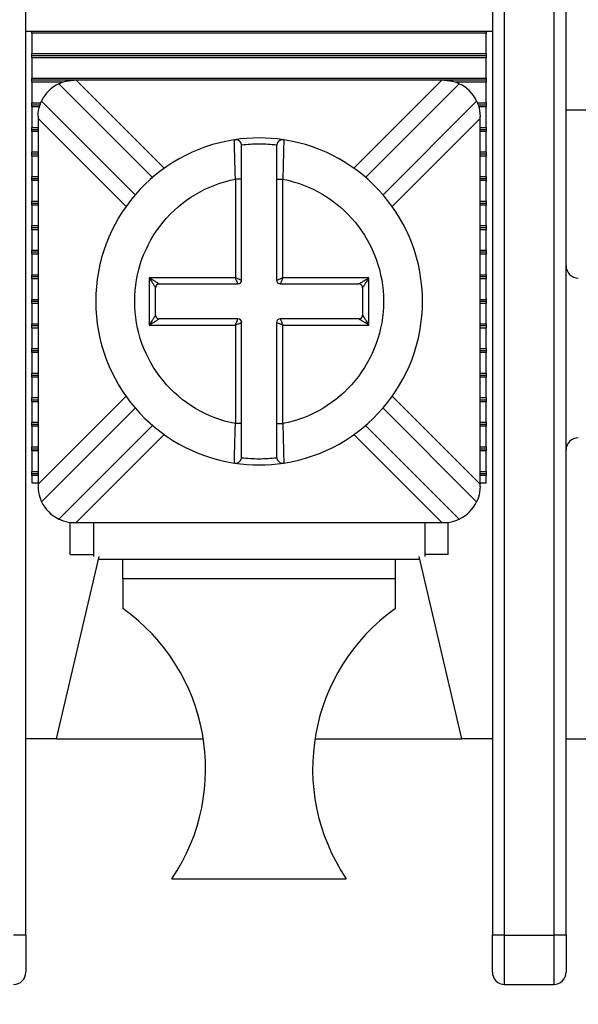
# Model space of a CAD drawing. Header units: inches. Extents: x 0 to 17, y 0 to 11.
# Tile 11 of 26: x 4.096 to 4.544, y 6.694 to 7.483. Entities that reach past the tile are written whole.
import ezdxf

# ---------------------------------------------------------------- set-up
doc = ezdxf.new("R2010")
doc.units = ezdxf.units.IN
doc.header["$MEASUREMENT"] = 0
doc.linetypes.add('SLD-Solid', pattern=[0])
doc.layers.add('DIMENSIONS', color=140, linetype='SLD-Solid', lineweight=25)
doc.styles.add('SLDTEXTSTYLE0', font='GOTHIC.TTF', dxfattribs={"width": 0.913})
doc.dimstyles.new('SLDDIMSTYLE0', dxfattribs={"dimtxt": 0.15, "dimasz": 0.18, "dimexe": 0, "dimexo": 0.0625, "dimgap": 0.0375, "dimtad": 0, "dimtih": 1, "dimtoh": 1, "dimrnd": 1e-09, "dimzin": 12, "dimdsep": 46, "dimtxsty": 'SLDTEXTSTYLE0', "dimsah": 1, "dimcen": 0.09, "dimadec": 0, "dimazin": 3, "dimtfac": 1, "dimtofl": 0, "dimtmove": 0, "dimatfit": 3, "dimfxl": 0, "dimfrac": 2, "dimtolj": 1, "dimtzin": 12, "dimarcsym": 0})

# ---------------------------------------------------------------- blocks, each defined once
blk = doc.blocks.new('_D_5')
at = {"layer": 'DIMENSIONS'}
for p, q in [((1.98492, 7.10267), (1.98492, 6.19105)), ((5.292, 7.10267), (5.292, 6.19105)), ((1.98492, 6.31605), (3.26727, 6.31605)), ((3.4445, 6.3149), (3.3988, 6.3149)), ((3.3988, 6.3149), (3.3988, 6.07678)), ((3.83242, 6.3149), (3.87812, 6.3149)), ((3.87812, 6.3149), (3.87812, 6.07678)), ((5.292, 6.31605), (4.00965, 6.31605)), ((3.3988, 6.07678), (3.4445, 6.07678)), ((3.87812, 6.07678), (3.83242, 6.07678))]:
    blk.add_line(p, q, dxfattribs=at)
for points in [[(1.98492, 6.31605), (2.16492, 6.26605), (2.16492, 6.36605)], [(5.292, 6.31605), (5.112, 6.36605), (5.112, 6.26605)]]:
    blk.add_solid(points, dxfattribs=at)
at = {"layer": 'DIMENSIONS', "char_height": 0.15, "attachment_point": 1, "style": 'SLDTEXTSTYLE0'}
for s, insert in [('3.31', (3.4445, 6.53697)), ('84.0', (3.4445, 6.26838))]:
    blk.add_mtext(s, dxfattribs=dict(at, insert=insert))

msp = doc.modelspace()

# ---------------------------------------------------------------- linework, layer by layer
for p, q in [((4.53413, 6.74913), (4.53413, 7.55621)), ((4.52429, 7.54637), (4.52429, 6.74913)), ((4.10106, 6.74913), (4.10106, 7.50306)), ((4.47508, 7.50306), (4.47508, 6.74913)), ((4.48492, 6.74913), (4.48492, 7.50306)), ((4.10106, 7.47354), (4.47508, 7.47354)), ((4.10598, 7.47191), (4.10598, 7.47354)), ((4.47015, 7.47191), (4.10598, 7.47191)), ((4.10598, 7.47191), (4.10598, 7.45548)), ((4.47015, 7.47354), (4.47015, 7.47191)), ((4.47015, 7.45548), (4.47015, 7.47191)), ((4.10598, 7.45548), (4.47015, 7.45548)), ((4.10598, 7.45385), (4.10598, 7.45548)), ((4.47015, 7.45548), (4.47015, 7.45385)), ((4.47015, 7.45385), (4.10598, 7.45385)), ((4.10598, 7.45222), (4.10598, 7.45385)), ((4.47015, 7.45222), (4.10598, 7.45222)), ((4.10598, 7.45222), (4.10598, 7.4358)), ((4.47015, 7.45385), (4.47015, 7.45222)), ((4.47015, 7.4358), (4.47015, 7.45222)), ((4.10598, 7.4358), (4.47015, 7.4358)), ((4.10598, 7.43417), (4.10598, 7.4358)), ((4.1399, 7.43417), (4.10598, 7.43417)), ((4.10598, 7.43254), (4.10598, 7.43417)), ((4.13038, 7.43254), (4.10598, 7.43254)), ((4.10598, 7.43254), (4.10598, 7.41611)), ((4.12757, 7.43142), (4.20266, 7.35633)), ((4.14153, 7.43417), (4.1399, 7.43417)), ((4.43461, 7.43417), (4.14153, 7.43417)), ((4.14153, 7.43417), (4.21202, 7.36367)), ((4.36411, 7.36367), (4.43461, 7.43417)), ((4.37348, 7.35633), (4.44856, 7.43142)), ((4.43623, 7.43417), (4.43461, 7.43417)), ((4.47015, 7.43417), (4.43623, 7.43417)), ((4.47015, 7.43254), (4.44573, 7.43254)), ((4.47015, 7.4358), (4.47015, 7.43417)), ((4.47015, 7.43417), (4.47015, 7.43254)), ((4.47015, 7.41611), (4.47015, 7.43254)), ((4.10598, 7.41611), (4.11305, 7.41611)), ((4.10598, 7.41448), (4.10598, 7.41611)), ((4.18874, 7.34241), (4.11365, 7.4175)), ((4.46248, 7.4175), (4.3874, 7.34241)), ((4.46307, 7.41611), (4.47015, 7.41611)), ((4.47015, 7.41611), (4.47015, 7.41448)), ((4.10598, 7.41448), (4.11247, 7.41448)), ((4.10598, 7.41285), (4.10598, 7.41448)), ((4.11197, 7.41285), (4.10598, 7.41285)), ((4.10598, 7.41285), (4.10598, 7.39643)), ((4.46367, 7.41448), (4.47015, 7.41448)), ((4.47015, 7.41285), (4.46419, 7.41285)), ((4.47015, 7.41448), (4.47015, 7.41285)), ((4.47015, 7.39643), (4.47015, 7.41285)), ((4.53413, 7.41054), (4.66208, 7.41054)), ((4.1109, 7.40517), (4.1109, 7.40354)), ((4.1109, 7.40354), (4.1109, 7.11046)), ((4.1814, 7.33305), (4.1109, 7.40354)), ((4.46523, 7.40354), (4.39474, 7.33305)), ((4.46523, 7.40354), (4.46523, 7.40517)), ((4.46523, 7.11046), (4.46523, 7.40354)), ((4.10598, 7.39643), (4.1109, 7.39643)), ((4.10598, 7.3948), (4.10598, 7.39643)), ((4.10598, 7.3948), (4.1109, 7.3948)), ((4.10598, 7.39317), (4.10598, 7.3948)), ((4.1109, 7.39317), (4.10598, 7.39317)), ((4.10598, 7.39317), (4.10598, 7.37674)), ((4.46523, 7.39643), (4.47015, 7.39643)), ((4.46523, 7.3948), (4.47015, 7.3948)), ((4.47015, 7.39317), (4.46523, 7.39317)), ((4.47015, 7.39643), (4.47015, 7.3948)), ((4.47015, 7.3948), (4.47015, 7.39317)), ((4.47015, 7.37674), (4.47015, 7.39317)), ((4.26833, 7.38529), (4.26831, 7.3865)), ((4.30782, 7.3865), (4.3078, 7.3853)), ((4.10598, 7.37674), (4.1109, 7.37674)), ((4.10598, 7.37511), (4.10598, 7.37674)), ((4.46523, 7.37674), (4.47015, 7.37674)), ((4.47015, 7.37674), (4.47015, 7.37511)), ((4.10598, 7.37511), (4.1109, 7.37511)), ((4.10598, 7.37348), (4.10598, 7.37511)), ((4.1109, 7.37348), (4.10598, 7.37348)), ((4.10598, 7.37348), (4.10598, 7.35706)), ((4.46523, 7.37511), (4.47015, 7.37511)), ((4.47015, 7.37348), (4.46523, 7.37348)), ((4.47015, 7.37511), (4.47015, 7.37348)), ((4.47015, 7.35706), (4.47015, 7.37348)), ((4.10598, 7.35706), (4.1109, 7.35706)), ((4.10598, 7.35543), (4.10598, 7.35706)), ((4.10598, 7.35543), (4.1109, 7.35543)), ((4.10598, 7.3538), (4.10598, 7.35543)), ((4.10598, 7.3538), (4.10598, 7.33737)), ((4.1109, 7.3538), (4.10598, 7.3538)), ((4.27407, 7.35493), (4.26907, 7.35493)), ((4.26907, 7.35493), (4.26907, 7.276)), ((4.27407, 7.274), (4.27407, 7.35493)), ((4.30207, 7.35493), (4.30707, 7.35493)), ((4.30207, 7.35493), (4.30207, 7.274)), ((4.30707, 7.276), (4.30707, 7.35493)), ((4.46523, 7.35706), (4.47015, 7.35706)), ((4.46523, 7.35543), (4.47015, 7.35543)), ((4.47015, 7.3538), (4.46523, 7.3538)), ((4.47015, 7.35706), (4.47015, 7.35543)), ((4.47015, 7.35543), (4.47015, 7.3538)), ((4.47015, 7.33737), (4.47015, 7.3538)), ((4.10598, 7.33574), (4.10598, 7.33737)), ((4.10598, 7.33737), (4.1109, 7.33737)), ((4.46523, 7.33737), (4.47015, 7.33737)), ((4.47015, 7.33737), (4.47015, 7.33574)), ((4.10598, 7.33411), (4.10598, 7.33574)), ((4.10598, 7.33574), (4.1109, 7.33574)), ((4.1109, 7.33411), (4.10598, 7.33411)), ((4.10598, 7.33411), (4.10598, 7.31769)), ((4.46523, 7.33574), (4.47015, 7.33574)), ((4.47015, 7.33411), (4.46523, 7.33411)), ((4.47015, 7.33574), (4.47015, 7.33411)), ((4.47015, 7.31769), (4.47015, 7.33411)), ((4.10598, 7.31606), (4.10598, 7.31769)), ((4.10598, 7.31769), (4.1109, 7.31769)), ((4.10598, 7.31443), (4.10598, 7.31606)), ((4.1109, 7.31606), (4.10598, 7.31606)), ((4.1109, 7.31443), (4.10598, 7.31443)), ((4.10598, 7.31443), (4.10598, 7.298)), ((4.46523, 7.31769), (4.47015, 7.31769)), ((4.47015, 7.31606), (4.46523, 7.31606)), ((4.47015, 7.31443), (4.46523, 7.31443)), ((4.47015, 7.31769), (4.47015, 7.31606)), ((4.47015, 7.31606), (4.47015, 7.31443)), ((4.47015, 7.298), (4.47015, 7.31443)), ((4.10598, 7.29637), (4.10598, 7.298)), ((4.10598, 7.298), (4.1109, 7.298)), ((4.46523, 7.298), (4.47015, 7.298)), ((4.47015, 7.298), (4.47015, 7.29637)), ((4.10598, 7.29474), (4.10598, 7.29637)), ((4.1109, 7.29637), (4.10598, 7.29637)), ((4.1109, 7.29474), (4.10598, 7.29474)), ((4.10598, 7.29474), (4.10598, 7.27832)), ((4.47015, 7.29637), (4.46523, 7.29637)), ((4.47015, 7.29474), (4.46523, 7.29474)), ((4.47015, 7.29637), (4.47015, 7.29474)), ((4.47015, 7.27832), (4.47015, 7.29474)), ((4.10598, 7.27669), (4.10598, 7.27832)), ((4.10598, 7.27832), (4.1109, 7.27832)), ((4.10598, 7.27506), (4.10598, 7.27669)), ((4.1109, 7.27669), (4.10598, 7.27669)), ((4.1109, 7.27506), (4.10598, 7.27506)), ((4.10598, 7.27506), (4.10598, 7.25863)), ((4.26907, 7.276), (4.20007, 7.276)), ((4.20007, 7.276), (4.20007, 7.238)), ((4.37607, 7.276), (4.30707, 7.276)), ((4.37607, 7.238), (4.37607, 7.276)), ((4.46523, 7.27832), (4.47015, 7.27832)), ((4.47015, 7.27669), (4.46523, 7.27669)), ((4.47015, 7.27506), (4.46523, 7.27506)), ((4.47015, 7.27832), (4.47015, 7.27669)), ((4.47015, 7.27669), (4.47015, 7.27506)), ((4.47015, 7.25863), (4.47015, 7.27506)), ((4.20507, 7.246), (4.20507, 7.268)), ((4.20807, 7.271), (4.27107, 7.271)), ((4.30507, 7.271), (4.36807, 7.271)), ((4.37107, 7.268), (4.37107, 7.246)), ((4.10598, 7.257), (4.10598, 7.25863)), ((4.10598, 7.25863), (4.1109, 7.25863)), ((4.46523, 7.25863), (4.47015, 7.25863)), ((4.47015, 7.25863), (4.47015, 7.257)), ((4.10598, 7.25537), (4.10598, 7.257)), ((4.1109, 7.257), (4.10598, 7.257)), ((4.1109, 7.25537), (4.10598, 7.25537)), ((4.10598, 7.25537), (4.10598, 7.23895)), ((4.47015, 7.257), (4.46523, 7.257)), ((4.47015, 7.25537), (4.46523, 7.25537)), ((4.47015, 7.257), (4.47015, 7.25537)), ((4.47015, 7.23895), (4.47015, 7.25537)), ((4.27107, 7.243), (4.20807, 7.243)), ((4.36807, 7.243), (4.30507, 7.243)), ((4.10598, 7.23732), (4.10598, 7.23895)), ((4.10598, 7.23895), (4.1109, 7.23895)), ((4.1109, 7.23732), (4.10598, 7.23732)), ((4.10598, 7.23569), (4.10598, 7.23732)), ((4.1109, 7.23569), (4.10598, 7.23569)), ((4.10598, 7.23569), (4.10598, 7.21926)), ((4.20007, 7.238), (4.26907, 7.238)), ((4.26907, 7.238), (4.26907, 7.15908)), ((4.27407, 7.15908), (4.27407, 7.24)), ((4.30207, 7.24), (4.30207, 7.15908)), ((4.30707, 7.15908), (4.30707, 7.238)), ((4.30707, 7.238), (4.37607, 7.238)), ((4.46523, 7.23895), (4.47015, 7.23895)), ((4.47015, 7.23732), (4.46523, 7.23732)), ((4.47015, 7.23569), (4.46523, 7.23569)), ((4.47015, 7.23895), (4.47015, 7.23732)), ((4.47015, 7.23732), (4.47015, 7.23569)), ((4.47015, 7.21926), (4.47015, 7.23569)), ((4.10598, 7.21763), (4.10598, 7.21926)), ((4.10598, 7.21926), (4.1109, 7.21926)), ((4.46523, 7.21926), (4.47015, 7.21926)), ((4.47015, 7.21926), (4.47015, 7.21763)), ((4.10598, 7.21763), (4.1109, 7.21763)), ((4.10598, 7.216), (4.10598, 7.21763)), ((4.1109, 7.216), (4.10598, 7.216)), ((4.10598, 7.216), (4.10598, 7.19958)), ((4.46523, 7.21763), (4.47015, 7.21763)), ((4.47015, 7.216), (4.46523, 7.216)), ((4.47015, 7.21763), (4.47015, 7.216)), ((4.47015, 7.19958), (4.47015, 7.216)), ((4.10598, 7.19795), (4.10598, 7.19958)), ((4.10598, 7.19958), (4.1109, 7.19958)), ((4.10598, 7.19795), (4.1109, 7.19795)), ((4.10598, 7.19632), (4.10598, 7.19795)), ((4.1109, 7.19632), (4.10598, 7.19632)), ((4.10598, 7.19632), (4.10598, 7.17989)), ((4.46523, 7.19958), (4.47015, 7.19958)), ((4.46523, 7.19795), (4.47015, 7.19795)), ((4.47015, 7.19632), (4.46523, 7.19632)), ((4.47015, 7.19958), (4.47015, 7.19795)), ((4.47015, 7.19795), (4.47015, 7.19632)), ((4.47015, 7.17989), (4.47015, 7.19632)), ((4.10598, 7.17826), (4.10598, 7.17989)), ((4.10598, 7.17989), (4.1109, 7.17989)), ((4.1109, 7.11046), (4.1814, 7.18096)), ((4.39474, 7.18096), (4.46523, 7.11046)), ((4.46523, 7.17989), (4.47015, 7.17989)), ((4.47015, 7.17989), (4.47015, 7.17826)), ((4.10598, 7.17826), (4.1109, 7.17826)), ((4.10598, 7.17663), (4.10598, 7.17826)), ((4.1109, 7.17663), (4.10598, 7.17663)), ((4.10598, 7.17663), (4.10598, 7.16021)), ((4.11365, 7.09651), (4.18874, 7.17159)), ((4.3874, 7.17159), (4.46248, 7.09651)), ((4.46523, 7.17826), (4.47015, 7.17826)), ((4.47015, 7.17663), (4.46523, 7.17663)), ((4.47015, 7.17826), (4.47015, 7.17663)), ((4.47015, 7.16021), (4.47015, 7.17663)), ((4.10598, 7.16021), (4.1109, 7.16021)), ((4.10598, 7.15858), (4.10598, 7.16021)), ((4.10598, 7.15858), (4.1109, 7.15858)), ((4.10598, 7.15695), (4.10598, 7.15858)), ((4.1109, 7.15695), (4.10598, 7.15695)), ((4.10598, 7.15695), (4.10598, 7.14052)), ((4.20266, 7.15767), (4.12757, 7.08259)), ((4.27407, 7.15908), (4.26907, 7.15908)), ((4.30207, 7.15908), (4.30707, 7.15908)), ((4.44856, 7.08259), (4.37348, 7.15767)), ((4.46523, 7.16021), (4.47015, 7.16021)), ((4.46523, 7.15858), (4.47015, 7.15858)), ((4.47015, 7.15695), (4.46523, 7.15695)), ((4.47015, 7.16021), (4.47015, 7.15858)), ((4.47015, 7.15858), (4.47015, 7.15695)), ((4.47015, 7.14052), (4.47015, 7.15695)), ((4.21202, 7.15033), (4.14153, 7.07984)), ((4.43461, 7.07984), (4.36411, 7.15033)), ((4.10598, 7.14052), (4.1109, 7.14052)), ((4.10598, 7.13889), (4.10598, 7.14052)), ((4.46523, 7.14052), (4.47015, 7.14052)), ((4.47015, 7.14052), (4.47015, 7.13889)), ((4.10598, 7.13889), (4.1109, 7.13889)), ((4.10598, 7.13726), (4.10598, 7.13889)), ((4.1109, 7.13726), (4.10598, 7.13726)), ((4.10598, 7.13726), (4.10598, 7.12084)), ((4.46523, 7.13889), (4.47015, 7.13889)), ((4.47015, 7.13726), (4.46523, 7.13726)), ((4.47015, 7.13889), (4.47015, 7.13726)), ((4.47015, 7.12084), (4.47015, 7.13726)), ((4.26831, 7.1275), (4.26833, 7.1287)), ((4.3078, 7.12871), (4.30782, 7.1275)), ((4.10598, 7.12084), (4.1109, 7.12084)), ((4.10598, 7.11921), (4.10598, 7.12084)), ((4.10598, 7.11921), (4.1109, 7.11921)), ((4.10598, 7.11758), (4.10598, 7.11921)), ((4.1109, 7.11758), (4.10598, 7.11758)), ((4.10598, 7.11758), (4.10598, 7.11173)), ((4.46523, 7.12084), (4.47015, 7.12084)), ((4.46523, 7.11921), (4.47015, 7.11921)), ((4.47015, 7.11758), (4.46523, 7.11758)), ((4.47015, 7.12084), (4.47015, 7.11921)), ((4.47015, 7.11921), (4.47015, 7.11758)), ((4.47015, 7.11173), (4.47015, 7.11758)), ((4.10598, 7.11173), (4.1109, 7.11173)), ((4.1109, 7.11046), (4.1109, 7.10884)), ((4.46523, 7.11173), (4.47015, 7.11173)), ((4.46523, 7.10884), (4.46523, 7.11046)), ((4.13649, 7.05425), (4.13649, 7.08008)), ((4.1399, 7.07984), (4.14153, 7.07984)), ((4.14153, 7.07984), (4.43461, 7.07984)), ((4.15519, 7.07984), (4.15519, 7.05258)), ((4.42094, 7.07984), (4.42094, 7.05258)), ((4.43461, 7.07984), (4.43623, 7.07984)), ((4.43964, 7.05425), (4.43964, 7.08012)), ((4.15972, 7.05258), (4.12547, 6.90661)), ((4.13649, 7.05425), (4.15519, 7.05425)), ((4.45067, 6.90661), (4.41641, 7.05258)), ((4.43964, 7.05425), (4.42094, 7.05425)), ((4.41694, 7.05031), (4.15919, 7.05031)), ((4.17882, 7.03468), (4.17882, 7.05031)), ((4.39732, 7.03468), (4.39732, 7.05031)), ((4.39732, 7.03468), (4.17882, 7.03468)), ((4.17882, 7.03468), (4.17882, 7.01094)), ((4.39732, 7.01094), (4.39732, 7.03468)), ((4.12547, 6.90661), (4.10106, 6.90661)), ((4.12547, 6.90661), (4.24329, 6.90661)), ((4.33284, 6.90661), (4.45067, 6.90661)), ((4.47508, 6.90661), (4.45067, 6.90661)), ((4.53413, 6.90661), (5.52823, 6.90661)), ((4.21819, 6.7944), (4.35795, 6.7944)), ((4.10106, 6.74913), (4.09122, 6.74913)), ((4.48492, 6.74913), (4.47508, 6.74913)), ((4.48492, 6.74913), (4.52429, 6.74913)), ((4.48492, 6.70976), (4.48492, 6.74913)), ((4.52429, 6.74913), (4.52429, 6.70976)), ((4.53413, 6.74913), (4.52429, 6.74913)), ((4.48492, 6.70976), (4.52429, 6.70976))]:
    msp.add_line(p, q)
for centre, radius, start, end in [((4.1399, 7.40517), 0.029, 115.15985, 154.84015), ((4.43623, 7.40517), 0.029, 25.15985, 64.84015), ((4.28807, 7.257), 0.131, 98.67292, 261.32708), ((4.28807, 7.257), 0.131, 81.32708, 98.67292), ((4.26907, 7.38156), 0.005, 0, 98.67292), ((4.30707, 7.38156), 0.005, 81.32708, 180), ((4.28807, 7.257), 0.131, 278.67292, 81.32708), ((4.54397, 7.28554), 0.00984, 180, 270), ((4.27107, 7.274), 0.003, 270, 0), ((4.30507, 7.274), 0.003, 180, 270), ((4.20807, 7.268), 0.003, 90.00001, 179.99999), ((4.36807, 7.268), 0.003, 0.00001, 89.99999), ((4.20807, 7.246), 0.003, 180.00001, 269.99999), ((4.27107, 7.24), 0.003, 0, 90), ((4.30507, 7.24), 0.003, 90, 180), ((4.36807, 7.246), 0.003, 270.00001, 359.99999), ((4.54397, 7.13791), 0.00984, 90, 180), ((4.26907, 7.13244), 0.005, 261.32708, 360), ((4.30707, 7.13244), 0.005, 180, 278.67292), ((4.28807, 7.257), 0.131, 261.32708, 278.67292), ((4.1399, 7.10884), 0.029, 205.15985, 244.84015), ((4.43623, 7.10884), 0.029, 295.15985, 334.84015), ((4.08767, 6.88252), 0.15748, 325.97634, 54.63335), ((4.48847, 6.88252), 0.15748, 125.36665, 214.02366), ((4.09122, 6.7196), 0.00984, 270, 0), ((4.48492, 6.7196), 0.00984, 180, 270), ((4.52429, 6.7196), 0.00984, 270, 0)]:
    msp.add_arc(centre, radius, start, end)
for points, knots in [([(4.12757, 7.43142), (4.12757, 7.43142), (4.1289, 7.43211), (4.13349, 7.43355), (4.13669, 7.43417), (4.1399, 7.43417)], [0, 0, 0, 0, 0.5, 0.5, 1, 1, 1, 1]), ([(4.43623, 7.43417), (4.43945, 7.43417), (4.44261, 7.43356), (4.44725, 7.4321), (4.44856, 7.43142), (4.44856, 7.43142)], [0, 0, 0, 0, 0.5, 0.5, 1, 1, 1, 1]), ([(4.1109, 7.40517), (4.1109, 7.40838), (4.11151, 7.41155), (4.11297, 7.41618), (4.11365, 7.4175), (4.11365, 7.4175)], [0, 0, 0, 0, 0.5, 0.5, 1, 1, 1, 1]), ([(4.46248, 7.4175), (4.46248, 7.4175), (4.46317, 7.41617), (4.46462, 7.41157), (4.46523, 7.40838), (4.46523, 7.40517)], [0, 0, 0, 0, 0.5, 0.5, 1, 1, 1, 1]), ([(4.26907, 7.35493), (4.26894, 7.35909), (4.2687, 7.36738), (4.26846, 7.3777), (4.26835, 7.38414), (4.26834, 7.38501), (4.26833, 7.38529)], [0, 0, 0, 0, 0.288658, 0.575482, 0.860499, 1, 1, 1, 1]), ([(4.3078, 7.3853), (4.3078, 7.38501), (4.30779, 7.38415), (4.30768, 7.3777), (4.30744, 7.36738), (4.30719, 7.35909), (4.30707, 7.35493)], [0, 0, 0, 0, 0.140279, 0.425038, 0.711602, 1, 1, 1, 1]), ([(4.30211, 7.38222), (4.29977, 7.38244), (4.2951, 7.38289), (4.28807, 7.38306), (4.28103, 7.38289), (4.27636, 7.38244), (4.27402, 7.38222)], [0, 0, 0, 0, 0.250392, 0.5, 0.749608, 1, 1, 1, 1]), ([(4.27407, 7.35493), (4.27407, 7.36184), (4.27407, 7.36876), (4.27407, 7.37863), (4.27407, 7.38156), (4.27407, 7.38156)], [0, 0, 0, 0, 0.5, 0.5, 1, 1, 1, 1]), ([(4.30207, 7.38156), (4.30207, 7.38156), (4.30207, 7.37863), (4.30207, 7.36878), (4.30207, 7.36187), (4.30207, 7.35493)], [0, 0, 0, 0, 0.5, 0.5, 1, 1, 1, 1]), ([(4.18832, 7.257), (4.18832, 7.28016), (4.19638, 7.3026), (4.22584, 7.33833), (4.24633, 7.35051), (4.26907, 7.35493)], [0, 0, 0, 0, 0.5, 0.5, 1, 1, 1, 1]), ([(4.30707, 7.35493), (4.3298, 7.35051), (4.35029, 7.33833), (4.37976, 7.3026), (4.38782, 7.28016), (4.38782, 7.23384), (4.37976, 7.21141), (4.35029, 7.17567), (4.3298, 7.16349), (4.30707, 7.15908)], [0, 0, 0, 0, 0.25, 0.25, 0.5, 0.5, 0.75, 0.75, 1, 1, 1, 1]), ([(4.20507, 7.268), (4.20505, 7.26803), (4.20501, 7.2681), (4.20471, 7.26859), (4.20423, 7.26934), (4.20342, 7.27063), (4.20205, 7.27289), (4.20081, 7.27483), (4.20007, 7.276)], [0, 0, 0, 0, 0.082227, 0.174015, 0.280699, 0.40572, 0.640959, 1, 1, 1, 1]), ([(4.20007, 7.276), (4.20071, 7.2756), (4.20188, 7.27486), (4.20346, 7.27386), (4.20472, 7.27308), (4.20592, 7.27235), (4.20699, 7.27167), (4.20788, 7.27111), (4.20801, 7.27104), (4.20807, 7.271)], [0, 0, 0, 0, 0.1954107, 0.3596587, 0.4928677, 0.5952846, 0.7575222, 0.8889815, 1, 1, 1, 1]), ([(4.26907, 7.276), (4.26947, 7.27584), (4.27023, 7.27554), (4.27123, 7.27515), (4.27201, 7.27483), (4.27292, 7.27446), (4.27385, 7.27409), (4.274, 7.27403), (4.27407, 7.274)], [0, 0, 0, 0, 0.1605263, 0.2995376, 0.4170609, 0.5131653, 0.7656485, 1, 1, 1, 1]), ([(4.27107, 7.271), (4.27105, 7.27103), (4.27103, 7.2711), (4.27082, 7.27161), (4.27047, 7.27249), (4.26988, 7.27395), (4.26937, 7.27524), (4.26907, 7.276)], [0, 0, 0, 0, 0.155102, 0.317633, 0.488974, 0.701984, 1, 1, 1, 1]), ([(4.30207, 7.274), (4.3021, 7.27401), (4.30216, 7.27404), (4.30268, 7.27425), (4.30356, 7.27459), (4.30501, 7.27519), (4.30631, 7.2757), (4.30707, 7.276)], [0, 0, 0, 0, 0.1551017, 0.3176333, 0.4889742, 0.7019841, 1, 1, 1, 1]), ([(4.30707, 7.276), (4.30691, 7.2756), (4.30661, 7.27484), (4.30621, 7.27384), (4.3059, 7.27306), (4.30552, 7.27215), (4.30516, 7.27122), (4.3051, 7.27107), (4.30507, 7.271)], [0, 0, 0, 0, 0.1605263, 0.2995376, 0.4170609, 0.5131653, 0.7656485, 1, 1, 1, 1]), ([(4.36807, 7.271), (4.3681, 7.27102), (4.36816, 7.27106), (4.36866, 7.27136), (4.36941, 7.27183), (4.3707, 7.27265), (4.37296, 7.27402), (4.3749, 7.27526), (4.37607, 7.276)], [0, 0, 0, 0, 0.082227, 0.174015, 0.280699, 0.40572, 0.640959, 1, 1, 1, 1]), ([(4.37607, 7.276), (4.37567, 7.27536), (4.37492, 7.27419), (4.37392, 7.27261), (4.37315, 7.27135), (4.37242, 7.27015), (4.37174, 7.26908), (4.37118, 7.26819), (4.3711, 7.26806), (4.37107, 7.268)], [0, 0, 0, 0, 0.195411, 0.359659, 0.492868, 0.595285, 0.757522, 0.888982, 1, 1, 1, 1]), ([(4.26907, 7.15908), (4.24633, 7.16349), (4.22584, 7.17567), (4.19638, 7.21141), (4.18832, 7.23384), (4.18832, 7.257)], [0, 0, 0, 0, 0.5, 0.5, 1, 1, 1, 1]), ([(4.20007, 7.238), (4.20047, 7.23864), (4.20121, 7.23981), (4.20221, 7.24139), (4.20298, 7.24265), (4.20372, 7.24385), (4.2044, 7.24492), (4.20496, 7.24582), (4.20503, 7.24594), (4.20507, 7.246)], [0, 0, 0, 0, 0.195411, 0.359659, 0.492868, 0.595285, 0.757522, 0.888982, 1, 1, 1, 1]), ([(4.20807, 7.243), (4.20804, 7.24298), (4.20797, 7.24294), (4.20748, 7.24264), (4.20673, 7.24217), (4.20543, 7.24135), (4.20318, 7.23998), (4.20124, 7.23875), (4.20007, 7.238)], [0, 0, 0, 0, 0.082227, 0.174015, 0.280699, 0.40572, 0.640959, 1, 1, 1, 1]), ([(4.26907, 7.238), (4.26923, 7.23841), (4.26953, 7.23916), (4.26992, 7.24016), (4.27024, 7.24094), (4.27061, 7.24185), (4.27097, 7.24278), (4.27104, 7.24293), (4.27107, 7.243)], [0, 0, 0, 0, 0.1605263, 0.2995376, 0.4170609, 0.5131653, 0.7656485, 1, 1, 1, 1]), ([(4.30507, 7.243), (4.30508, 7.24297), (4.30511, 7.24291), (4.30532, 7.24239), (4.30566, 7.24151), (4.30626, 7.24006), (4.30677, 7.23876), (4.30707, 7.238)], [0, 0, 0, 0, 0.1551017, 0.3176333, 0.4889742, 0.7019841, 1, 1, 1, 1]), ([(4.37607, 7.238), (4.37543, 7.2384), (4.37426, 7.23915), (4.37267, 7.24015), (4.37142, 7.24092), (4.37022, 7.24165), (4.36915, 7.24233), (4.36825, 7.24289), (4.36813, 7.24297), (4.36807, 7.243)], [0, 0, 0, 0, 0.195411, 0.359659, 0.492868, 0.595285, 0.757522, 0.888982, 1, 1, 1, 1]), ([(4.37107, 7.246), (4.37109, 7.24597), (4.37112, 7.2459), (4.37143, 7.24541), (4.3719, 7.24466), (4.37272, 7.24337), (4.37409, 7.24111), (4.37532, 7.23917), (4.37607, 7.238)], [0, 0, 0, 0, 0.082227, 0.174015, 0.280699, 0.40572, 0.640959, 1, 1, 1, 1]), ([(4.27407, 7.24), (4.27404, 7.23999), (4.27397, 7.23996), (4.27346, 7.23975), (4.27258, 7.23941), (4.27112, 7.23881), (4.26982, 7.2383), (4.26907, 7.238)], [0, 0, 0, 0, 0.155102, 0.317633, 0.488974, 0.701984, 1, 1, 1, 1]), ([(4.30707, 7.238), (4.30666, 7.23816), (4.30591, 7.23846), (4.30491, 7.23886), (4.30413, 7.23917), (4.30322, 7.23955), (4.30229, 7.23991), (4.30214, 7.23997), (4.30207, 7.24)], [0, 0, 0, 0, 0.160526, 0.299538, 0.417061, 0.513165, 0.765648, 1, 1, 1, 1]), ([(4.26833, 7.1287), (4.26834, 7.12899), (4.26835, 7.12985), (4.26846, 7.1363), (4.2687, 7.14662), (4.26894, 7.15492), (4.26907, 7.15908)], [0, 0, 0, 0, 0.140279, 0.425038, 0.711602, 1, 1, 1, 1]), ([(4.27407, 7.13244), (4.27407, 7.13244), (4.27407, 7.13537), (4.27407, 7.14522), (4.27407, 7.15213), (4.27407, 7.15908)], [0, 0, 0, 0, 0.5, 0.5, 1, 1, 1, 1]), ([(4.30207, 7.15908), (4.30207, 7.15216), (4.30207, 7.14525), (4.30207, 7.13538), (4.30207, 7.13244), (4.30207, 7.13244)], [0, 0, 0, 0, 0.5, 0.5, 1, 1, 1, 1]), ([(4.30707, 7.15908), (4.30719, 7.15492), (4.30744, 7.14662), (4.30768, 7.1363), (4.30779, 7.12986), (4.3078, 7.129), (4.3078, 7.12871)], [0, 0, 0, 0, 0.288658, 0.575482, 0.860499, 1, 1, 1, 1]), ([(4.27402, 7.13179), (4.27636, 7.13156), (4.28103, 7.13111), (4.28807, 7.13094), (4.2951, 7.13111), (4.29977, 7.13156), (4.30211, 7.13179)], [0, 0, 0, 0, 0.2503915, 0.5, 0.7496085, 1, 1, 1, 1]), ([(4.1109, 7.10884), (4.1109, 7.10562), (4.11151, 7.10246), (4.11297, 7.09782), (4.11365, 7.09651), (4.11365, 7.09651)], [0, 0, 0, 0, 0.5, 0.5, 1, 1, 1, 1]), ([(4.46523, 7.10884), (4.46523, 7.10562), (4.46463, 7.10246), (4.46317, 7.09782), (4.46248, 7.09651), (4.46248, 7.09651)], [0, 0, 0, 0, 0.5, 0.5, 1, 1, 1, 1]), ([(4.12757, 7.08259), (4.12757, 7.08259), (4.1289, 7.0819), (4.13349, 7.08045), (4.13669, 7.07984), (4.1399, 7.07984)], [0, 0, 0, 0, 0.5, 0.5, 1, 1, 1, 1]), ([(4.43623, 7.07984), (4.43945, 7.07984), (4.44261, 7.08044), (4.44725, 7.0819), (4.44856, 7.08259), (4.44856, 7.08259)], [0, 0, 0, 0, 0.5, 0.5, 1, 1, 1, 1])]:
    msp.add_open_spline(points, degree=3, knots=knots)
for points in [[(4.10106, 6.74913), (4.10106, 6.73283), (4.10106, 6.7196), (4.10106, 6.7196)], [(4.47508, 6.7196), (4.47508, 6.7196), (4.47508, 6.73283), (4.47508, 6.74913)], [(4.53413, 6.74913), (4.53413, 6.73283), (4.53413, 6.7196), (4.53413, 6.7196)]]:
    msp.add_open_spline(points, degree=3)

# ---------------------------------------------------------------- dimensions: what is measured, and where the dimension line sits
at = {"layer": 'DIMENSIONS'}
dim = msp.add_linear_dim(base=(5.292, 6.31605), p1=(1.98492, 7.15267), p2=(5.292, 7.15267), dimstyle='SLDDIMSTYLE0', dxfattribs=at)
dim.commit()
dim.dimension.update_dxf_attribs({"geometry": '_D_5', "text_midpoint": (3.63846, 6.31605), "dimtype": 160})

doc.saveas('drawing.dxf')
